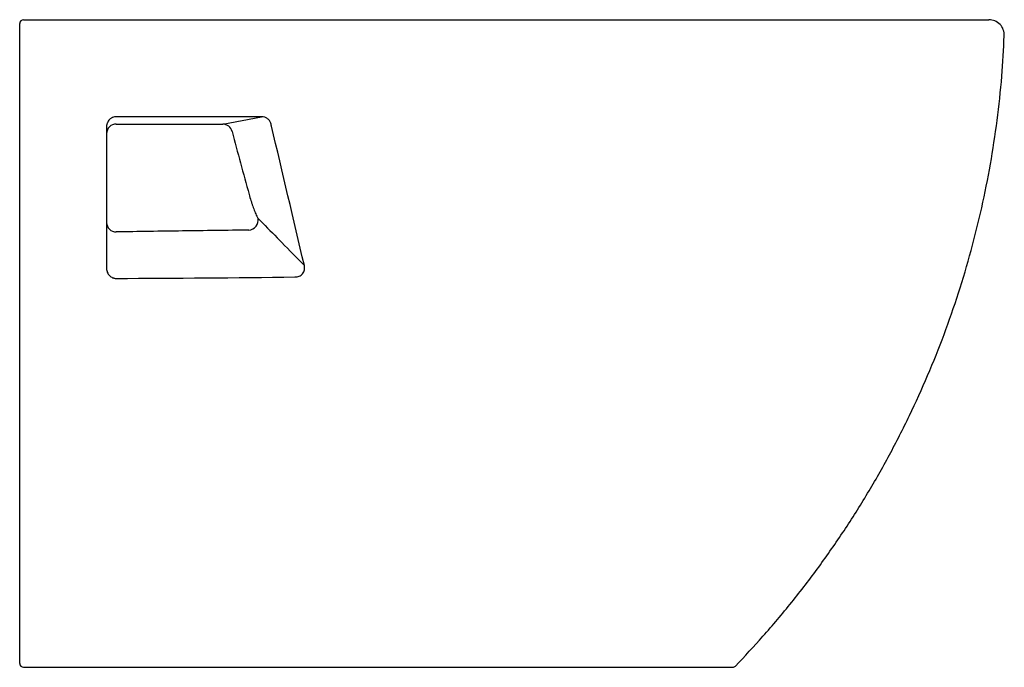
# Model space of a CAD drawing. Header units: millimetres. Extents: x 4790.211 to 4790.72, y 2539.67 to 2540.005.
import ezdxf

# ---------------------------------------------------------------- set-up
doc = ezdxf.new("R2010")
doc.units = ezdxf.units.MM
doc.layers.add('SANINDUSA', color=3, linetype='Continuous')

msp = doc.modelspace()

# ---------------------------------------------------------------- linework, layer by layer
at = {"layer": 'SANINDUSA'}
for p, q in [((4790.212697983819, 2540.005204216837), (4790.712433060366, 2540.005204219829)), ((4790.260697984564, 2539.951252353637), (4790.315854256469, 2539.951185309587)), ((4790.212697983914, 2539.670204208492), (4790.57984740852, 2539.670204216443))]:
    msp.add_line(p, q, dxfattribs=at)
at = {"layer": 'SANINDUSA', "flags": 128}
msp.add_lwpolyline([(4790.315854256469, 2539.951185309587), (4790.325933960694, 2539.953097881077), (4790.335938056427, 2539.95499567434)], dxfattribs=at)
at = {"layer": 'SANINDUSA'}
for centre, radius, start, end in [((4790.212697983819, 2540.003204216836), 0.00200000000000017, 90, 180), ((4790.712433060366, 2539.997204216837), 0.008000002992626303, 357.6600058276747, 90.00024199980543), ((4790.260696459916, 2539.946253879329), 0.004998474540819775, 89.98252348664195, 179.9825465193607), ((4790.31578894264, 2539.946213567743), 0.004972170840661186, 13.67111692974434, 89.24734801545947), ((4790.260614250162, 2539.900337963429), 0.004917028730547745, 181.0101563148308, 270.975764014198), ((4790.329012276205, 2539.901554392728), 0.005191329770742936, 273.9538704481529, 9.93039588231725), ((4790.212697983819, 2539.672204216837), 0.001999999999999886, 180, 270), ((4790.57984740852, 2539.672204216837), 0.0020000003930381, 269.9995259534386, 316.0927603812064)]:
    msp.add_arc(centre, radius, start, end, dxfattribs=at)
for points, knots in [([(4790.210697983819, 2539.997153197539), (4790.210697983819, 2539.997551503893), (4790.210697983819, 2539.997945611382), (4790.210697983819, 2539.998725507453), (4790.210697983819, 2539.999106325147), (4790.210697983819, 2539.999651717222), (4790.210697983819, 2539.999829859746), (4790.210697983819, 2540.000178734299), (4790.210697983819, 2540.000350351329), (4790.210697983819, 2540.00084655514), (4790.210697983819, 2540.001151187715), (4790.210697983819, 2540.0017094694), (4790.210697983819, 2540.001965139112), (4790.210697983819, 2540.002404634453), (4790.210697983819, 2540.002590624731), (4790.210697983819, 2540.002818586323), (4790.210697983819, 2540.002886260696), (4790.210697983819, 2540.003001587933), (4790.210697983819, 2540.003049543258), (4790.210697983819, 2540.003164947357), (4790.210697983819, 2540.003204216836), (4790.210697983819, 2540.003204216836)], [0, 0, 0, 0, 0.1250000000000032, 0.1250000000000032, 0.2500000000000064, 0.2500000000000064, 0.3125000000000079, 0.3125000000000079, 0.3750000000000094, 0.3750000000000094, 0.5000000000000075, 0.5000000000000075, 0.6250000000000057, 0.6250000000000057, 0.7500000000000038, 0.7500000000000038, 0.8125000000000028, 0.8125000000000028, 0.8750000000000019, 0.8750000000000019, 1, 1, 1, 1]), ([(4790.210697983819, 2539.672204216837), (4790.210697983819, 2539.685145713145), (4790.210697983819, 2539.698191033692), (4790.210697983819, 2539.717914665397), (4790.210697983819, 2539.724516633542), (4790.210697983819, 2539.737757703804), (4790.210697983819, 2539.744398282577), (4790.210697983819, 2539.76438003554), (4790.210697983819, 2539.777781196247), (4790.210697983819, 2539.804743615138), (4790.210697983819, 2539.818312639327), (4790.210697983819, 2539.845534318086), (4790.210697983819, 2539.859194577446), (4790.210697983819, 2539.879759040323), (4790.210697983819, 2539.886626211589), (4790.210697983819, 2539.90038530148), (4790.210697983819, 2539.90727917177), (4790.210697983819, 2539.941761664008), (4790.210697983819, 2539.969420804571), (4790.210697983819, 2539.997153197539)], [0, 0, 0, 0, 0.1250000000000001, 0.1250000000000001, 0.1875000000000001, 0.1875000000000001, 0.2500000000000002, 0.2500000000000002, 0.3750000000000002, 0.3750000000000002, 0.5000000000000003, 0.5000000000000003, 0.6250000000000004, 0.6250000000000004, 0.6875000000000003, 0.6875000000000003, 0.7500000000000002, 0.7500000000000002, 1, 1, 1, 1]), ([(4790.581288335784, 2539.670817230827), (4790.586048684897, 2539.675928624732), (4790.596115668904, 2539.686601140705), (4790.610467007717, 2539.703725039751), (4790.624484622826, 2539.721952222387), (4790.637596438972, 2539.740770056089), (4790.649811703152, 2539.76012302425), (4790.661110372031, 2539.779983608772), (4790.671480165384, 2539.80031687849), (4790.68090666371, 2539.821089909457), (4790.689376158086, 2539.842269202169), (4790.696874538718, 2539.863821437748), (4790.703388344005, 2539.885713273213), (4790.708901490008, 2539.907911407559), (4790.713408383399, 2539.930382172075), (4790.716863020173, 2539.953093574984), (4790.719292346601, 2539.975278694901), (4790.720029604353, 2539.989913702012), (4790.720380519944, 2539.996879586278)], [0, 0, 0, 0, 0.05781126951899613, 0.1214464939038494, 0.1848748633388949, 0.2481342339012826, 0.3112599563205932, 0.3742858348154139, 0.4372442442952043, 0.5001666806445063, 0.563084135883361, 0.626027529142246, 0.6890281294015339, 0.7521180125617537, 0.815330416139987, 0.8787002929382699, 0.942264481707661, 1, 1, 1, 1]), ([(4790.260697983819, 2539.95504197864), (4790.260365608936, 2539.955042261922), (4790.260036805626, 2539.955009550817), (4790.259386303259, 2539.954878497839), (4790.259070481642, 2539.954780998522), (4790.258617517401, 2539.954590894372), (4790.258469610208, 2539.954520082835), (4790.258180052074, 2539.95436334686), (4790.25803764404, 2539.954276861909), (4790.257627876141, 2539.953999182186), (4790.257376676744, 2539.953789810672), (4790.25691703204, 2539.953323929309), (4790.256707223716, 2539.953064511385), (4790.25634789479, 2539.952518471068), (4790.256196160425, 2539.952230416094), (4790.256010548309, 2539.951775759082), (4790.255955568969, 2539.951619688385), (4790.255862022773, 2539.951306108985), (4790.255823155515, 2539.951148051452), (4790.255729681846, 2539.950670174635), (4790.255697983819, 2539.95034668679), (4790.255697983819, 2539.950018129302)], [0, 0, 0, 0, 0.1249999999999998, 0.1249999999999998, 0.2499999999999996, 0.2499999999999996, 0.3125000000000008, 0.3125000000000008, 0.3750000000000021, 0.3750000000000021, 0.5000000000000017, 0.5000000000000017, 0.6250000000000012, 0.6250000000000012, 0.7500000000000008, 0.7500000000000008, 0.8125000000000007, 0.8125000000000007, 0.8750000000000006, 0.8750000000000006, 1, 1, 1, 1]), ([(4790.340843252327, 2539.951218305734), (4790.340782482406, 2539.951491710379), (4790.34069842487, 2539.951756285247), (4790.340484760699, 2539.952268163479), (4790.340354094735, 2539.95251707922), (4790.34004911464, 2539.95298929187), (4790.33987765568, 2539.953208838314), (4790.339498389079, 2539.953616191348), (4790.33928903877, 2539.953805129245), (4790.338839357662, 2539.95414481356), (4790.338603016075, 2539.954292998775), (4790.338108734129, 2539.95454871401), (4790.337849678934, 2539.954656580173), (4790.337046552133, 2539.954915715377), (4790.336498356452, 2539.954998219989), (4790.335938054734, 2539.954995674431)], [0, 0, 0, 0, 0.1249999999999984, 0.1249999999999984, 0.2499999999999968, 0.2499999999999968, 0.3749999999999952, 0.3749999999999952, 0.4999999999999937, 0.4999999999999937, 0.6249999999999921, 0.6249999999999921, 0.7499999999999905, 0.7499999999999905, 1, 1, 1, 1]), ([(4790.329462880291, 2539.914833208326), (4790.329760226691, 2539.913752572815), (4790.330069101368, 2539.912701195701), (4790.330548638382, 2539.911165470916), (4790.330711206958, 2539.910660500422), (4790.331041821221, 2539.909664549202), (4790.33121055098, 2539.909171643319), (4790.331720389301, 2539.907728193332), (4790.332060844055, 2539.906824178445), (4790.332742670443, 2539.905127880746), (4790.333084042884, 2539.904335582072), (4790.333425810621, 2539.903602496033)], [0, 0, 0, 0, 0.2499999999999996, 0.2499999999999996, 0.3749999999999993, 0.3749999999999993, 0.4999999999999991, 0.4999999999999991, 0.7499999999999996, 0.7499999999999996, 1, 1, 1, 1]), ([(4790.333425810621, 2539.903602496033), (4790.333553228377, 2539.903329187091), (4790.333675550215, 2539.903096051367), (4790.333910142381, 2539.902708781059), (4790.334022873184, 2539.902554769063), (4790.334125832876, 2539.902449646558)], [0, 0, 0, 0, 0.5, 0.5, 1, 1, 1, 1]), ([(4790.334125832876, 2539.902449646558), (4790.33494442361, 2539.90161386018), (4790.335763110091, 2539.900778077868), (4790.336581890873, 2539.899942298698), (4790.339857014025, 2539.896599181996), (4790.343133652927, 2539.893256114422), (4790.346411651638, 2539.889913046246), (4790.350292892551, 2539.88595476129), (4790.35417603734, 2539.881996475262), (4790.358060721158, 2539.878038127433)], [0, 0, 0, 0, 0.01000000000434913, 0.01000000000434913, 0.01000000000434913, 0.05000000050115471, 0.05000000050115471, 0.05000000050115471, 0.09736110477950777, 0.09736110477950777, 0.09736110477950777, 0.09736110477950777]), ([(4790.329370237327, 2539.89637541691), (4790.317923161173, 2539.896224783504), (4790.306476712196, 2539.896070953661), (4790.283585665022, 2539.895754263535), (4790.272141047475, 2539.895591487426), (4790.260697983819, 2539.895421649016)], [0, 0, 0, 0, 0.5, 0.5, 1, 1, 1, 1]), ([(4790.353151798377, 2539.872109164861), (4790.353529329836, 2539.872094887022), (4790.353908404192, 2539.872118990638), (4790.354644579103, 2539.872244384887), (4790.355003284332, 2539.872345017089), (4790.355700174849, 2539.872629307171), (4790.356029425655, 2539.872809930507), (4790.356635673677, 2539.8732435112), (4790.356917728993, 2539.873501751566), (4790.357401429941, 2539.874071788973), (4790.357606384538, 2539.874384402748), (4790.357938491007, 2539.875067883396), (4790.358058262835, 2539.875423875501), (4790.358210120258, 2539.876159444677), (4790.358241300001, 2539.876543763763), (4790.358214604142, 2539.877296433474), (4790.358158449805, 2539.877669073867), (4790.358060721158, 2539.878038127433)], [0, 0, 0, 0, 0.125, 0.125, 0.25, 0.25, 0.375, 0.375, 0.5, 0.5, 0.625, 0.625, 0.75, 0.75, 0.875, 0.875, 1, 1, 1, 1]), ([(4790.255697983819, 2539.876479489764), (4790.255697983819, 2539.8761453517), (4790.25572921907, 2539.875814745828), (4790.255854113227, 2539.875160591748), (4790.255947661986, 2539.87484028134), (4790.25619152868, 2539.874228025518), (4790.256343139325, 2539.873932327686), (4790.256703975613, 2539.873372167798), (4790.256908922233, 2539.873113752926), (4790.257367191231, 2539.872639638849), (4790.257623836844, 2539.872422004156), (4790.258168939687, 2539.872047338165), (4790.258457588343, 2539.871888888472), (4790.258915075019, 2539.871695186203), (4790.259072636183, 2539.871637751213), (4790.259390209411, 2539.871540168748), (4790.259550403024, 2539.871499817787), (4790.260035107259, 2539.871403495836), (4790.260363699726, 2539.871372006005), (4790.260697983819, 2539.871374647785)], [0, 0, 0, 0, 0.1249999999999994, 0.1249999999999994, 0.2499999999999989, 0.2499999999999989, 0.3749999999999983, 0.3749999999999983, 0.4999999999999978, 0.4999999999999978, 0.6249999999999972, 0.6249999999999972, 0.7499999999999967, 0.7499999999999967, 0.8124999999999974, 0.8124999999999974, 0.8749999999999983, 0.8749999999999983, 1, 1, 1, 1])]:
    msp.add_open_spline(points, degree=3, knots=knots, dxfattribs=at)
for points in [[(4790.335938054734, 2539.954995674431), (4790.310860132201, 2539.955015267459), (4790.285780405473, 2539.955031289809), (4790.260697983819, 2539.95504197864)], [(4790.255697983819, 2539.950018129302), (4790.255697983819, 2539.925410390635), (4790.255697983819, 2539.900897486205), (4790.255697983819, 2539.876479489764)], [(4790.341079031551, 2539.950215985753), (4790.341000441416, 2539.950550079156), (4790.340921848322, 2539.950884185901), (4790.340843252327, 2539.951218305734)], [(4790.358060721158, 2539.878038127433), (4790.352422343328, 2539.901999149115), (4790.346762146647, 2539.926056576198), (4790.341079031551, 2539.950215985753)], [(4790.320620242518, 2539.947388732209), (4790.323529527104, 2539.936526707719), (4790.326479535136, 2539.925675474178), (4790.329462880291, 2539.914833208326)], [(4790.260697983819, 2539.871374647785), (4790.291530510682, 2539.871496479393), (4790.322346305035, 2539.871759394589), (4790.353151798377, 2539.872109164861)]]:
    msp.add_open_spline(points, degree=3, dxfattribs=at)

doc.saveas('drawing.dxf')
